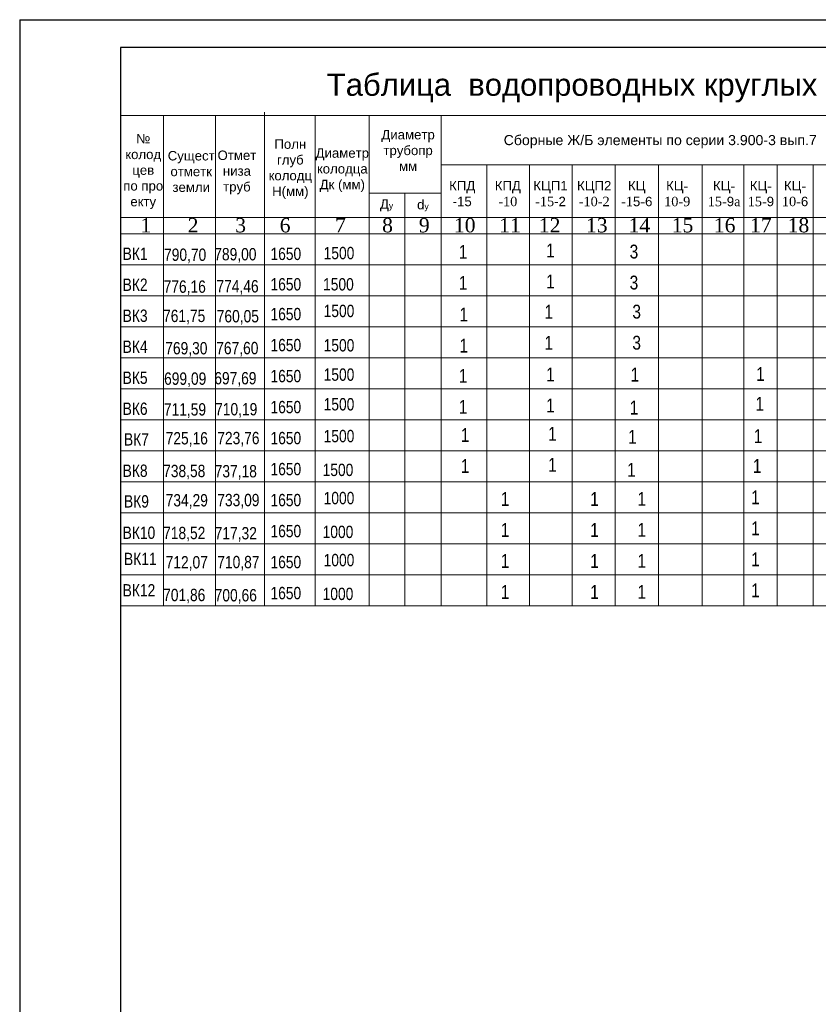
# Model space of a CAD drawing. Header units: millimetres. Extents: x 366033 to 446362, y 4247208 to 4265071.
# Tile 4 of 159: x 435435 to 435594, y 4248888 to 4249083. Entities that reach past the tile are written whole.
import ezdxf

# ---------------------------------------------------------------- set-up
doc = ezdxf.new("R2010")
doc.units = ezdxf.units.MM
for name, color, linetype in [('ØÒÀÌÏ', 7, 'Continuous'), ('ВЫНОСКИ', 7, 'Continuous'), ('СТЕНЫ', 7, 'Continuous')]:
    doc.layers.add(name, color=color, linetype=linetype)
doc.styles.get("Standard").update_dxf_attribs({"font": 'times.ttf'})
doc.styles.add('style1', font='arial.ttf', dxfattribs={"height": 2.5})
doc.styles.add('style2', font='times.ttf', dxfattribs={"height": 2.5})

msp = doc.modelspace()

# ---------------------------------------------------------------- linework, layer by layer
at = {"color": 0, "lineweight": 20}
for p, q in [((435527.835, 4249028.467), (435527.835, 4249010.028)), ((435585.432, 4249028.467), (435585.432, 4249010.028)), ((435592.544, 4249028.467), (435592.544, 4249010.028)), ((435504.512, 4249022.321), (435504.512, 4249010.028)), ((435511.581, 4249022.321), (435511.581, 4249010.028)), ((435518.79, 4249022.321), (435518.79, 4249010.028)), ((435553.314, 4249022.321), (435553.314, 4249010.028)), ((435561.871, 4249022.321), (435561.871, 4249010.028)), ((435570.542, 4249022.321), (435570.542, 4249010.028)), ((435578.809, 4249022.321), (435578.809, 4249010.028)), ((435536.295, 4249016.174), (435536.295, 4249003.882)), ((435544.796, 4249016.174), (435544.796, 4249003.882)), ((435511.581, 4249010.028), (435511.581, 4249003.882)), ((435518.79, 4249010.028), (435518.79, 4249003.882)), ((435527.835, 4249010.028), (435527.835, 4249003.882)), ((435553.314, 4249010.028), (435553.314, 4249003.882)), ((435561.871, 4249010.028), (435561.871, 4249003.882)), ((435570.542, 4249010.028), (435570.542, 4249003.882)), ((435578.809, 4249010.028), (435578.809, 4249003.882)), ((435585.432, 4249010.028), (435585.432, 4249003.882)), ((435592.544, 4249010.028), (435592.544, 4249003.882)), ((435527.835, 4248991.589), (435527.835, 4248991.612)), ((435527.835, 4248979.296), (435527.835, 4248979.32)), ((435527.835, 4248967.004), (435527.835, 4248967.027))]:
    msp.add_line(p, q, dxfattribs=at)
at = {"lineweight": 20}
for p, q in [((435463.726, 4249022.321), (435463.726, 4249010.028)), ((435474.022, 4249022.321), (435474.022, 4249010.028)), ((435483.791, 4249022.321), (435483.791, 4249010.028)), ((435483.791, 4249022.321), (435483.791, 4249010.028)), ((435493.818, 4249022.321), (435493.818, 4249010.028)), ((435504.512, 4249016.174), (435504.512, 4249003.882)), ((435463.726, 4249010.028), (435463.726, 4249003.882)), ((435474.022, 4249010.028), (435474.022, 4249003.882)), ((435483.791, 4249010.028), (435483.791, 4249003.882)), ((435483.791, 4249010.028), (435483.791, 4249003.882)), ((435493.818, 4249010.028), (435493.818, 4249003.882))]:
    msp.add_line(p, q, dxfattribs=at)
for points in [[(435455.224, 4249034.613), (435455.224, 4249064.251), (435482.844, 4249064.251)], [(435463.726, 4249064.251), (435463.726, 4249040.76)], [(435474.022, 4249064.251), (435474.022, 4249040.76)], [(435482.653, 4249064.251), (435690.554, 4249064.251)], [(435483.791, 4249064.912), (435483.791, 4249040.76)], [(435483.791, 4249064.251), (435483.791, 4249040.76)], [(435493.818, 4249064.251), (435493.818, 4249040.76)], [(435504.512, 4249064.251), (435504.512, 4249040.76)], [(435518.79, 4249064.251), (435518.79, 4249040.76)], [(435518.79, 4249054.441), (435629.271, 4249054.441)], [(435527.835, 4249054.441), (435527.835, 4249040.76)], [(435536.295, 4249054.441), (435536.295, 4249040.76)], [(435544.796, 4249054.441), (435544.796, 4249040.76)], [(435553.314, 4249054.441), (435553.314, 4249040.76)], [(435561.871, 4249054.441), (435561.871, 4249040.76)], [(435570.542, 4249054.441), (435570.542, 4249040.76)], [(435578.809, 4249054.441), (435578.809, 4249040.76)], [(435585.432, 4249054.441), (435585.432, 4249040.76)], [(435592.544, 4249054.441), (435592.544, 4249040.76)], [(435483.791, 4249052.619), (435483.791, 4249040.76)], [(435463.726, 4249051.958), (435463.726, 4249040.76)], [(435474.022, 4249051.958), (435474.022, 4249040.76)], [(435483.791, 4249051.958), (435483.791, 4249040.76)], [(435493.818, 4249051.958), (435493.818, 4249040.76)], [(435504.512, 4249051.958), (435504.512, 4249040.76)], [(435518.79, 4249051.958), (435518.79, 4249040.76)], [(435504.512, 4249048.868), (435518.79, 4249048.868)], [(435511.581, 4249048.868), (435511.581, 4249040.76)], [(435483.791, 4249046.473), (435483.791, 4249040.76)], [(435463.726, 4249045.812), (435463.726, 4249040.76)], [(435474.022, 4249045.812), (435474.022, 4249040.76)], [(435483.791, 4249045.812), (435483.791, 4249040.76)], [(435493.818, 4249045.812), (435493.818, 4249040.76)], [(435504.512, 4249045.812), (435504.512, 4249040.76)], [(435518.79, 4249045.812), (435518.79, 4249040.76)], [(435455.224, 4249044.047), (435482.844, 4249044.047)], [(435482.844, 4249044.047), (435690.554, 4249044.047)], [(435511.581, 4249042.722), (435511.581, 4249040.76)], [(435455.224, 4249003.882), (435455.224, 4249040.76)], [(435455.224, 4249040.76), (435482.844, 4249040.76)], [(435455.224, 4249040.76), (435482.844, 4249040.76)], [(435455.224, 4249040.76), (435482.844, 4249040.76)], [(435463.726, 4249040.76), (435463.726, 4249034.613)], [(435463.726, 4249040.76), (435463.726, 4249028.467)], [(435463.726, 4249040.76), (435463.726, 4249022.321)], [(435474.022, 4249040.76), (435474.022, 4249034.613)], [(435474.022, 4249040.76), (435474.022, 4249028.467)], [(435474.022, 4249040.76), (435474.022, 4249022.321)], [(435482.844, 4249040.76), (435660.939, 4249040.76)], [(435482.844, 4249040.76), (435660.939, 4249040.76)], [(435482.844, 4249040.76), (435690.554, 4249040.76)], [(435483.791, 4249040.76), (435483.791, 4249028.467)], [(435483.791, 4249040.76), (435483.791, 4249028.467)], [(435483.791, 4249040.76), (435483.791, 4249022.321)], [(435483.791, 4249040.76), (435483.791, 4249022.321)], [(435493.818, 4249040.76), (435493.818, 4249034.613)], [(435493.818, 4249040.76), (435493.818, 4249028.467)], [(435493.818, 4249040.76), (435493.818, 4249022.321)], [(435511.581, 4249040.793), (435511.581, 4249040.76)], [(435511.581, 4249040.76), (435511.581, 4249034.613)], [(435463.726, 4249028.467), (435463.726, 4249022.321)], [(435463.726, 4249028.467), (435463.726, 4249016.174)], [(435463.726, 4249028.467), (435463.726, 4249010.028)], [(435474.022, 4249028.467), (435474.022, 4249022.321)], [(435474.022, 4249028.467), (435474.022, 4249016.174)], [(435474.022, 4249028.467), (435474.022, 4249010.028)], [(435483.791, 4249028.467), (435483.791, 4249016.174)], [(435483.791, 4249028.467), (435483.791, 4249016.174)], [(435483.791, 4249028.467), (435483.791, 4249010.028)], [(435483.791, 4249028.467), (435483.791, 4249010.028)], [(435493.818, 4249028.467), (435493.818, 4249022.321)], [(435493.818, 4249028.467), (435493.818, 4249016.174)], [(435493.818, 4249028.467), (435493.818, 4249010.028)], [(435511.581, 4249028.5), (435511.581, 4249016.174)], [(435463.726, 4249010.028), (435463.726, 4249003.882)], [(435463.726, 4249010.028), (435463.726, 4249003.882)], [(435463.726, 4249010.028), (435463.726, 4249003.882)], [(435474.022, 4249010.028), (435474.022, 4249003.882)], [(435474.022, 4249010.028), (435474.022, 4249003.882)], [(435474.022, 4249010.028), (435474.022, 4249003.882)], [(435483.791, 4249010.028), (435483.791, 4249003.882)], [(435483.791, 4249010.028), (435483.791, 4249003.882)], [(435483.791, 4249010.028), (435483.791, 4249003.882)], [(435483.791, 4249010.028), (435483.791, 4249003.882)], [(435483.791, 4249010.028), (435483.791, 4249003.882)], [(435483.791, 4249010.028), (435483.791, 4249003.882)], [(435493.818, 4249010.028), (435493.818, 4249003.882)], [(435493.818, 4249010.028), (435493.818, 4249003.882)], [(435493.818, 4249010.028), (435493.818, 4249003.882)], [(435511.581, 4249010.061), (435511.581, 4249003.882)], [(435455.224, 4248967.004), (435455.224, 4249003.882)], [(435455.224, 4249003.882), (435482.844, 4249003.882)], [(435455.224, 4249003.882), (435482.844, 4249003.882)], [(435455.224, 4249003.882), (435482.844, 4249003.882)], [(435463.726, 4249003.882), (435463.726, 4248997.735)], [(435463.726, 4249003.882), (435463.726, 4248991.589)], [(435463.726, 4249003.882), (435463.726, 4248991.589)], [(435474.022, 4249003.882), (435474.022, 4248997.735)], [(435474.022, 4249003.882), (435474.022, 4248991.589)], [(435474.022, 4249003.882), (435474.022, 4248991.589)], [(435482.844, 4249003.882), (435660.939, 4249003.882)], [(435482.844, 4249003.882), (435660.939, 4249003.882)], [(435482.844, 4249003.882), (435690.554, 4249003.882)], [(435483.791, 4249003.882), (435483.791, 4248997.735)], [(435483.791, 4249003.882), (435483.791, 4248997.735)], [(435483.791, 4249003.882), (435483.791, 4248991.589)], [(435483.791, 4249003.882), (435483.791, 4248991.589)], [(435483.791, 4249003.882), (435483.791, 4248991.589)], [(435483.791, 4249003.882), (435483.791, 4248991.589)], [(435493.818, 4249003.882), (435493.818, 4248997.735)], [(435493.818, 4249003.882), (435493.818, 4248991.589)], [(435493.818, 4249003.882), (435493.818, 4248991.589)], [(435511.581, 4249003.882), (435511.581, 4248997.735)], [(435455.224, 4248991.589), (435482.844, 4248991.589)], [(435455.224, 4248991.589), (435482.844, 4248991.589)], [(435455.224, 4248991.589), (435482.844, 4248991.589)], [(435463.726, 4248991.589), (435463.726, 4248985.443)], [(435463.726, 4248991.589), (435463.726, 4248979.296)], [(435463.726, 4248991.589), (435463.726, 4248979.296)], [(435474.022, 4248991.589), (435474.022, 4248985.443)], [(435474.022, 4248991.589), (435474.022, 4248979.296)], [(435474.022, 4248991.589), (435474.022, 4248979.296)], [(435482.844, 4248991.589), (435660.939, 4248991.589)], [(435482.844, 4248991.589), (435660.939, 4248991.589)], [(435482.844, 4248991.589), (435690.554, 4248991.589)], [(435483.791, 4248991.589), (435483.791, 4248985.443)], [(435483.791, 4248991.589), (435483.791, 4248985.443)], [(435483.791, 4248991.589), (435483.791, 4248979.296)], [(435483.791, 4248991.589), (435483.791, 4248979.296)], [(435483.791, 4248991.589), (435483.791, 4248979.296)], [(435483.791, 4248991.589), (435483.791, 4248979.296)], [(435493.818, 4248991.589), (435493.818, 4248985.443)], [(435493.818, 4248991.589), (435493.818, 4248979.296)], [(435493.818, 4248991.589), (435493.818, 4248979.296)], [(435511.581, 4248991.622), (435511.581, 4248991.589)], [(435511.581, 4248991.589), (435511.581, 4248985.443)], [(435463.726, 4248979.296), (435463.726, 4248973.15)], [(435463.726, 4248979.296), (435463.726, 4248967.004)], [(435463.726, 4248979.296), (435463.726, 4248967.004)], [(435474.022, 4248979.296), (435474.022, 4248973.15)], [(435474.022, 4248979.296), (435474.022, 4248967.004)], [(435474.022, 4248979.296), (435474.022, 4248967.004)], [(435483.791, 4248979.296), (435483.791, 4248973.15)], [(435483.791, 4248979.296), (435483.791, 4248973.15)], [(435483.791, 4248979.296), (435483.791, 4248967.004)], [(435483.791, 4248979.296), (435483.791, 4248967.004)], [(435483.791, 4248979.296), (435483.791, 4248967.004)], [(435483.791, 4248979.296), (435483.791, 4248967.004)], [(435493.818, 4248979.296), (435493.818, 4248973.15)], [(435493.818, 4248979.296), (435493.818, 4248967.004)], [(435493.818, 4248979.296), (435493.818, 4248967.004)], [(435511.581, 4248979.329), (435511.581, 4248979.296)], [(435511.581, 4248979.296), (435511.581, 4248973.15)], [(435511.581, 4248967.037), (435511.581, 4248967.004)]]:
    msp.add_lwpolyline(points, dxfattribs=at)
at = {"color": 0, "lineweight": 20}
for points in [[(435455.224, 4249040.76), (435482.844, 4249040.76)], [(435455.224, 4249040.76), (435482.844, 4249040.76)], [(435482.844, 4249040.76), (435663.574, 4249040.76)], [(435482.844, 4249040.76), (435663.574, 4249040.76)], [(435504.512, 4249040.76), (435504.512, 4249034.613)], [(435504.512, 4249040.76), (435504.512, 4249022.321)], [(435504.512, 4249040.76), (435504.512, 4249016.174)], [(435511.581, 4249040.793), (435511.581, 4249040.76)], [(435511.581, 4249040.793), (435511.581, 4249040.76)], [(435511.581, 4249040.793), (435511.581, 4249040.76)], [(435511.581, 4249040.76), (435511.581, 4249022.321)], [(435511.581, 4249040.76), (435511.581, 4249022.321)], [(435518.79, 4249040.788), (435518.79, 4249040.76)], [(435518.79, 4249040.788), (435518.79, 4249040.76)], [(435518.79, 4249040.788), (435518.79, 4249040.76)], [(435518.79, 4249040.788), (435518.79, 4249040.76)], [(435518.79, 4249040.788), (435518.79, 4249040.76)], [(435518.79, 4249040.76), (435518.79, 4249034.613)], [(435518.79, 4249040.76), (435518.79, 4249022.321)], [(435518.79, 4249040.76), (435518.79, 4249022.321)], [(435527.835, 4249042.148), (435527.835, 4249040.76)], [(435527.835, 4249042.148), (435527.835, 4249040.76)], [(435527.835, 4249040.783), (435527.835, 4249040.76)], [(435527.835, 4249040.783), (435527.835, 4249040.76)], [(435527.835, 4249040.783), (435527.835, 4249040.76)], [(435527.835, 4249040.783), (435527.835, 4249040.76)], [(435527.835, 4249040.783), (435527.835, 4249040.76)], [(435527.835, 4249040.76), (435527.835, 4249034.613)], [(435527.835, 4249040.76), (435527.835, 4249022.321)], [(435527.835, 4249040.76), (435527.835, 4249022.321)], [(435536.295, 4249042.148), (435536.295, 4249040.76)], [(435536.295, 4249042.148), (435536.295, 4249040.76)], [(435536.295, 4249040.76), (435536.295, 4249034.613)], [(435536.295, 4249040.76), (435536.295, 4249022.321)], [(435536.295, 4249040.76), (435536.295, 4249022.321)], [(435544.796, 4249042.148), (435544.796, 4249040.76)], [(435544.796, 4249042.148), (435544.796, 4249040.76)], [(435544.796, 4249040.76), (435544.796, 4249034.613)], [(435544.796, 4249040.76), (435544.796, 4249022.321)], [(435544.796, 4249040.76), (435544.796, 4249022.321)], [(435553.314, 4249042.148), (435553.314, 4249040.76)], [(435553.314, 4249042.148), (435553.314, 4249040.76)], [(435553.314, 4249040.76), (435553.314, 4249034.613)], [(435553.314, 4249040.76), (435553.314, 4249022.321)], [(435553.314, 4249040.76), (435553.314, 4249022.321)], [(435561.871, 4249042.148), (435561.871, 4249040.76)], [(435561.871, 4249042.148), (435561.871, 4249040.76)], [(435561.871, 4249040.76), (435561.871, 4249034.613)], [(435561.871, 4249040.76), (435561.871, 4249022.321)], [(435561.871, 4249040.76), (435561.871, 4249022.321)], [(435570.542, 4249042.148), (435570.542, 4249040.76)], [(435570.542, 4249042.148), (435570.542, 4249040.76)], [(435570.542, 4249040.76), (435570.542, 4249034.613)], [(435570.542, 4249040.76), (435570.542, 4249022.321)], [(435570.542, 4249040.76), (435570.542, 4249022.321)], [(435578.809, 4249042.148), (435578.809, 4249040.76)], [(435578.809, 4249042.148), (435578.809, 4249040.76)], [(435578.809, 4249040.76), (435578.809, 4249034.613)], [(435578.809, 4249040.76), (435578.809, 4249022.321)], [(435578.809, 4249040.76), (435578.809, 4249022.321)], [(435585.432, 4249042.148), (435585.432, 4249040.76)], [(435585.432, 4249042.148), (435585.432, 4249040.76)], [(435585.432, 4249040.76), (435585.432, 4249034.613)], [(435585.432, 4249040.76), (435585.432, 4249028.467)], [(435585.432, 4249040.76), (435585.432, 4249022.321)], [(435592.544, 4249042.148), (435592.544, 4249040.76)], [(435592.544, 4249042.148), (435592.544, 4249040.76)], [(435592.544, 4249040.76), (435592.544, 4249034.613)], [(435592.544, 4249040.76), (435592.544, 4249028.467)], [(435592.544, 4249040.76), (435592.544, 4249022.321)], [(435455.224, 4249034.613), (435482.844, 4249034.613)], [(435482.844, 4249034.613), (435663.574, 4249034.613)], [(435455.224, 4249028.467), (435482.844, 4249028.467)], [(435455.224, 4249028.467), (435482.844, 4249028.467)], [(435482.844, 4249028.467), (435633.959, 4249028.467)], [(435482.844, 4249028.467), (435663.574, 4249028.467)], [(435504.512, 4249028.467), (435504.512, 4249022.321)], [(435504.512, 4249028.467), (435504.512, 4249016.174)], [(435511.581, 4249028.5), (435511.581, 4249028.467)], [(435511.581, 4249028.5), (435511.581, 4249022.321)], [(435518.79, 4249028.496), (435518.79, 4249028.467)], [(435518.79, 4249028.496), (435518.79, 4249022.321)], [(435518.79, 4249028.496), (435518.79, 4249016.174)], [(435527.835, 4249028.49), (435527.835, 4249028.467)], [(435527.835, 4249028.49), (435527.835, 4249022.321)], [(435527.835, 4249028.49), (435527.835, 4249016.174)], [(435536.295, 4249028.467), (435536.295, 4249022.321)], [(435536.295, 4249028.467), (435536.295, 4249016.174)], [(435544.796, 4249028.467), (435544.796, 4249022.321)], [(435544.796, 4249028.467), (435544.796, 4249016.174)], [(435553.314, 4249028.467), (435553.314, 4249022.321)], [(435553.314, 4249028.467), (435553.314, 4249016.174)], [(435561.871, 4249028.467), (435561.871, 4249022.321)], [(435561.871, 4249028.467), (435561.871, 4249016.174)], [(435570.542, 4249028.467), (435570.542, 4249022.321)], [(435570.542, 4249028.467), (435570.542, 4249016.174)], [(435578.809, 4249028.467), (435578.809, 4249022.321)], [(435578.809, 4249028.467), (435578.809, 4249016.174)], [(435585.432, 4249028.467), (435585.432, 4249022.321)], [(435585.432, 4249028.467), (435585.432, 4249016.174)], [(435585.432, 4249028.467), (435585.432, 4249010.028)], [(435592.544, 4249028.467), (435592.544, 4249010.028)], [(435455.224, 4249022.321), (435482.844, 4249022.321)], [(435455.224, 4249022.321), (435482.844, 4249022.321)], [(435482.844, 4249022.321), (435633.959, 4249022.321)], [(435482.844, 4249022.321), (435663.574, 4249022.321)], [(435455.224, 4249016.174), (435482.844, 4249016.174)], [(435455.224, 4249016.174), (435482.844, 4249016.174)], [(435482.844, 4249016.174), (435633.959, 4249016.174)], [(435482.844, 4249016.174), (435663.574, 4249016.174)], [(435553.314, 4249016.174), (435553.314, 4249003.882)], [(435455.224, 4249010.028), (435482.844, 4249010.028)], [(435455.224, 4249010.028), (435482.844, 4249010.028)], [(435455.224, 4249010.028), (435482.844, 4249010.028)], [(435482.844, 4249010.028), (435633.959, 4249010.028)], [(435482.844, 4249010.028), (435633.959, 4249010.028)], [(435482.844, 4249010.028), (435663.574, 4249010.028)], [(435504.512, 4249010.028), (435504.512, 4249003.882)], [(435504.512, 4249010.028), (435504.512, 4249003.882)], [(435511.581, 4249010.061), (435511.581, 4249010.028)], [(435511.581, 4249010.061), (435511.581, 4249003.882)], [(435518.79, 4249010.057), (435518.79, 4249010.028)], [(435518.79, 4249010.057), (435518.79, 4249003.882)], [(435518.79, 4249010.057), (435518.79, 4249003.882)], [(435527.835, 4249010.051), (435527.835, 4249010.028)], [(435527.835, 4249010.051), (435527.835, 4249003.882)], [(435527.835, 4249010.051), (435527.835, 4249003.882)], [(435553.314, 4249010.028), (435553.314, 4249003.882)], [(435561.871, 4249010.028), (435561.871, 4249003.882)], [(435561.871, 4249010.028), (435561.871, 4249003.882)], [(435570.542, 4249010.028), (435570.542, 4249003.882)], [(435570.542, 4249010.028), (435570.542, 4249003.882)], [(435578.809, 4249010.028), (435578.809, 4249003.882)], [(435578.809, 4249010.028), (435578.809, 4249003.882)], [(435585.432, 4249010.028), (435585.432, 4249003.882)], [(435585.432, 4249010.028), (435585.432, 4249003.882)], [(435585.432, 4249010.028), (435585.432, 4249003.882)], [(435592.544, 4249010.028), (435592.544, 4249003.882)], [(435592.544, 4249010.028), (435592.544, 4249003.882)], [(435592.544, 4249010.028), (435592.544, 4249003.882)], [(435455.224, 4249003.882), (435482.844, 4249003.882)], [(435455.224, 4249003.882), (435482.844, 4249003.882)], [(435455.224, 4249003.882), (435482.844, 4249003.882)], [(435455.224, 4249003.882), (435482.844, 4249003.882)], [(435482.844, 4249003.882), (435633.959, 4249003.882)], [(435482.844, 4249003.882), (435663.574, 4249003.882)], [(435482.844, 4249003.882), (435663.574, 4249003.882)], [(435482.844, 4249003.882), (435663.574, 4249003.882)], [(435504.512, 4249003.882), (435504.512, 4248997.735)], [(435504.512, 4249003.882), (435504.512, 4248991.589)], [(435504.512, 4249003.882), (435504.512, 4248991.589)], [(435511.581, 4249003.882), (435511.581, 4248991.589)], [(435511.581, 4249003.882), (435511.581, 4248991.589)], [(435518.79, 4249003.882), (435518.79, 4248997.735)], [(435518.79, 4249003.882), (435518.79, 4248991.589)], [(435518.79, 4249003.882), (435518.79, 4248991.589)], [(435527.835, 4249003.905), (435527.835, 4249003.882)], [(435527.835, 4249003.905), (435527.835, 4249003.882)], [(435527.835, 4249003.905), (435527.835, 4249003.882)], [(435527.835, 4249003.905), (435527.835, 4249003.882)], [(435527.835, 4249003.905), (435527.835, 4249003.882)], [(435527.835, 4249003.882), (435527.835, 4248997.735)], [(435527.835, 4249003.882), (435527.835, 4248991.589)], [(435527.835, 4249003.882), (435527.835, 4248991.589)], [(435536.295, 4249003.882), (435536.295, 4248997.735)], [(435536.295, 4249003.882), (435536.295, 4248991.589)], [(435536.295, 4249003.882), (435536.295, 4248991.589)], [(435544.796, 4249003.882), (435544.796, 4248997.735)], [(435544.796, 4249003.882), (435544.796, 4248991.589)], [(435544.796, 4249003.882), (435544.796, 4248991.589)], [(435553.314, 4249003.882), (435553.314, 4248997.735)], [(435553.314, 4249003.882), (435553.314, 4248991.589)], [(435553.314, 4249003.882), (435553.314, 4248991.589)], [(435561.871, 4249003.882), (435561.871, 4248997.735)], [(435561.871, 4249003.882), (435561.871, 4248991.589)], [(435561.871, 4249003.882), (435561.871, 4248991.589)], [(435570.542, 4249003.882), (435570.542, 4248997.735)], [(435570.542, 4249003.882), (435570.542, 4248991.589)], [(435570.542, 4249003.882), (435570.542, 4248991.589)], [(435578.809, 4249003.882), (435578.809, 4248997.735)], [(435578.809, 4249003.882), (435578.809, 4248991.589)], [(435578.809, 4249003.882), (435578.809, 4248991.589)], [(435585.432, 4249003.882), (435585.432, 4248997.735)], [(435585.432, 4249003.882), (435585.432, 4248991.589)], [(435585.432, 4249003.882), (435585.432, 4248991.589)], [(435592.544, 4249003.882), (435592.544, 4248997.735)], [(435592.544, 4249003.882), (435592.544, 4248991.589)], [(435592.544, 4249003.882), (435592.544, 4248991.589)], [(435455.224, 4248997.735), (435482.844, 4248997.735)], [(435482.844, 4248997.735), (435663.574, 4248997.735)], [(435455.224, 4248991.589), (435482.844, 4248991.589)], [(435455.224, 4248991.589), (435482.844, 4248991.589)], [(435455.224, 4248991.589), (435482.844, 4248991.589)], [(435455.224, 4248991.589), (435482.844, 4248991.589)], [(435455.224, 4248991.589), (435482.844, 4248991.589)], [(435455.224, 4248991.589), (435482.844, 4248991.589)], [(435482.844, 4248991.589), (435633.959, 4248991.589)], [(435482.844, 4248991.589), (435663.574, 4248991.589)], [(435482.844, 4248991.589), (435633.959, 4248991.589)], [(435482.844, 4248991.589), (435663.574, 4248991.589)], [(435482.844, 4248991.589), (435663.574, 4248991.589)], [(435482.844, 4248991.589), (435663.574, 4248991.589)], [(435504.512, 4248991.589), (435504.512, 4248985.443)], [(435504.512, 4248991.589), (435504.512, 4248979.296)], [(435504.512, 4248991.589), (435504.512, 4248979.296)], [(435511.581, 4248991.622), (435511.581, 4248991.589)], [(435511.581, 4248991.622), (435511.581, 4248991.589)], [(435511.581, 4248991.589), (435511.581, 4248979.296)], [(435511.581, 4248991.589), (435511.581, 4248979.296)], [(435518.79, 4248991.618), (435518.79, 4248991.589)], [(435518.79, 4248991.618), (435518.79, 4248991.589)], [(435518.79, 4248991.618), (435518.79, 4248991.589)], [(435518.79, 4248991.589), (435518.79, 4248985.443)], [(435518.79, 4248991.589), (435518.79, 4248979.296)], [(435518.79, 4248991.589), (435518.79, 4248979.296)], [(435527.835, 4248991.612), (435527.835, 4248991.589)], [(435527.835, 4248991.612), (435527.835, 4248991.589)], [(435527.835, 4248991.612), (435527.835, 4248991.589)], [(435527.835, 4248991.612), (435527.835, 4248991.589)], [(435527.835, 4248991.612), (435527.835, 4248991.589)], [(435527.835, 4248991.612), (435527.835, 4248991.589)], [(435527.835, 4248991.612), (435527.835, 4248991.589)], [(435527.835, 4248991.589), (435527.835, 4248985.443)], [(435527.835, 4248991.589), (435527.835, 4248979.296)], [(435527.835, 4248991.589), (435527.835, 4248979.296)], [(435536.295, 4248991.589), (435536.295, 4248985.443)], [(435536.295, 4248991.589), (435536.295, 4248979.296)], [(435536.295, 4248991.589), (435536.295, 4248979.296)], [(435544.796, 4248991.589), (435544.796, 4248985.443)], [(435544.796, 4248991.589), (435544.796, 4248979.296)], [(435544.796, 4248991.589), (435544.796, 4248979.296)], [(435553.314, 4248991.589), (435553.314, 4248985.443)], [(435553.314, 4248991.589), (435553.314, 4248979.296)], [(435553.314, 4248991.589), (435553.314, 4248979.296)], [(435561.871, 4248991.589), (435561.871, 4248985.443)], [(435561.871, 4248991.589), (435561.871, 4248979.296)], [(435561.871, 4248991.589), (435561.871, 4248979.296)], [(435570.542, 4248991.589), (435570.542, 4248985.443)], [(435570.542, 4248991.589), (435570.542, 4248979.296)], [(435570.542, 4248991.589), (435570.542, 4248979.296)], [(435578.809, 4248991.589), (435578.809, 4248985.443)], [(435578.809, 4248991.589), (435578.809, 4248979.296)], [(435578.809, 4248991.589), (435578.809, 4248979.296)], [(435585.432, 4248991.589), (435585.432, 4248985.443)], [(435585.432, 4248991.589), (435585.432, 4248979.296)], [(435585.432, 4248991.589), (435585.432, 4248979.296)], [(435592.544, 4248991.589), (435592.544, 4248985.443)], [(435592.544, 4248991.589), (435592.544, 4248979.296)], [(435592.544, 4248991.589), (435592.544, 4248979.296)], [(435455.224, 4248985.443), (435482.844, 4248985.443)], [(435482.844, 4248985.443), (435663.574, 4248985.443)], [(435455.224, 4248979.296), (435482.844, 4248979.296)], [(435455.224, 4248979.296), (435482.844, 4248979.296)], [(435482.844, 4248979.296), (435633.959, 4248979.296)], [(435482.844, 4248979.296), (435663.574, 4248979.296)], [(435504.512, 4248979.296), (435504.512, 4248973.15)], [(435504.512, 4248979.296), (435504.512, 4248967.004)], [(435504.512, 4248979.296), (435504.512, 4248967.004)], [(435511.581, 4248979.329), (435511.581, 4248979.296)], [(435511.581, 4248979.329), (435511.581, 4248979.296)], [(435511.581, 4248979.296), (435511.581, 4248967.004)], [(435511.581, 4248979.296), (435511.581, 4248967.004)], [(435518.79, 4248979.325), (435518.79, 4248979.296)], [(435518.79, 4248979.325), (435518.79, 4248979.296)], [(435518.79, 4248979.325), (435518.79, 4248979.296)], [(435518.79, 4248979.296), (435518.79, 4248973.15)], [(435518.79, 4248979.296), (435518.79, 4248967.004)], [(435518.79, 4248979.296), (435518.79, 4248967.004)], [(435527.835, 4248979.32), (435527.835, 4248979.296)], [(435527.835, 4248979.32), (435527.835, 4248979.296)], [(435527.835, 4248979.296), (435527.835, 4248973.15)], [(435527.835, 4248979.296), (435527.835, 4248967.004)], [(435527.835, 4248979.296), (435527.835, 4248967.004)], [(435536.295, 4248979.296), (435536.295, 4248973.15)], [(435536.295, 4248979.296), (435536.295, 4248967.004)], [(435536.295, 4248979.296), (435536.295, 4248967.004)], [(435544.796, 4248979.296), (435544.796, 4248973.15)], [(435544.796, 4248979.296), (435544.796, 4248967.004)], [(435544.796, 4248979.296), (435544.796, 4248967.004)], [(435553.314, 4248979.296), (435553.314, 4248973.15)], [(435553.314, 4248979.296), (435553.314, 4248967.004)], [(435553.314, 4248979.296), (435553.314, 4248967.004)], [(435561.871, 4248979.296), (435561.871, 4248973.15)], [(435561.871, 4248979.296), (435561.871, 4248967.004)], [(435561.871, 4248979.296), (435561.871, 4248967.004)], [(435570.542, 4248979.296), (435570.542, 4248973.15)], [(435570.542, 4248979.296), (435570.542, 4248967.004)], [(435570.542, 4248979.296), (435570.542, 4248967.004)], [(435578.809, 4248979.296), (435578.809, 4248973.15)], [(435578.809, 4248979.296), (435578.809, 4248967.004)], [(435578.809, 4248979.296), (435578.809, 4248967.004)], [(435585.432, 4248979.296), (435585.432, 4248973.15)], [(435585.432, 4248979.296), (435585.432, 4248967.004)], [(435585.432, 4248979.296), (435585.432, 4248967.004)], [(435592.544, 4248979.296), (435592.544, 4248973.15)], [(435592.544, 4248979.296), (435592.544, 4248967.004)], [(435592.544, 4248979.296), (435592.544, 4248967.004)], [(435455.224, 4248973.15), (435482.844, 4248973.15)], [(435482.844, 4248973.15), (435663.574, 4248973.15)], [(435455.224, 4248967.004), (435482.844, 4248967.004)], [(435455.224, 4248967.004), (435482.844, 4248967.004)], [(435482.844, 4248967.004), (435633.959, 4248967.004)], [(435482.844, 4248967.004), (435663.574, 4248967.004)], [(435511.581, 4248967.037), (435511.581, 4248967.004)], [(435511.581, 4248967.037), (435511.581, 4248967.004)], [(435518.79, 4248967.032), (435518.79, 4248967.004)], [(435518.79, 4248967.032), (435518.79, 4248967.004)], [(435518.79, 4248967.032), (435518.79, 4248967.004)], [(435527.835, 4248967.027), (435527.835, 4248967.004)], [(435527.835, 4248967.027), (435527.835, 4248967.004)]]:
    msp.add_lwpolyline(points, dxfattribs=at)
at = {"layer": 'ВЫНОСКИ', "color": 0, "lineweight": 15}
msp.add_line((435855.224, 4249083.243), (435435.224, 4249083.243), dxfattribs=at)
at = {"layer": 'СТЕНЫ', "color": 7, "lineweight": 15, "ltscale": 10}
msp.add_line((435435.224, 4249083.243), (435855.224, 4249083.243), dxfattribs=at)
at = {"layer": 'СТЕНЫ', "color": 7, "lineweight": 25, "ltscale": 20}
for p, q in [((435435.224, 4249083.243), (435435.224, 4248663.243)), ((435435.224, 4249083.243), (436029.224, 4249083.243)), ((436024.249, 4249077.744), (435455.224, 4249077.744)), ((435455.224, 4249077.744), (435455.224, 4248667.744))]:
    msp.add_line(p, q, dxfattribs=at)

# ---------------------------------------------------------------- texts
at = {"color": 7, "lineweight": 30, "style": 'style2'}
for s, height, p in [('1', 2.84, (435459.167, 4249041.075)), ('2', 2.84, (435468.527, 4249041.075)), ('3', 2.84, (435477.965, 4249041.075)), ('6', 2.84, (435486.787, 4249041.075)), ('7', 2.84, (435497.762, 4249041.075)), ('8', 2.84, (435507.093, 4249041.075)), ('9', 2.84, (435514.379, 4249041.075)), ('10', 2.8396, (435521.335, 4249041.075)), ('11', 2.8396, (435530.313, 4249041.075)), ('12', 2.8396, (435538.164, 4249041.075)), ('13', 2.8396, (435547.519, 4249041.075)), ('14', 2.8396, (435555.965, 4249041.075)), ('15', 2.8396, (435564.521, 4249041.075)), ('16', 2.8396, (435572.883, 4249041.075)), ('17', 2.8396, (435580.046, 4249041.075)), ('18', 2.8396, (435587.507, 4249041.075))]:
    msp.add_text(s, height=height, dxfattribs=at).set_placement(p)
at = {"layer": 'ØÒÀÌÏ', "color": 0, "lineweight": 40, "style": 'style1', "width": 0.8}
for s, height, p in [('1', 2.748, (435522.313, 4249035.846)), ('1', 2.748, (435539.598, 4249036.107)), ('3', 2.748, (435556.179, 4249035.898)), ('1', 2.748, (435522.313, 4249029.7)), ('1', 2.748, (435539.598, 4249029.961)), ('3', 2.748, (435556.179, 4249029.752)), ('ВК3', 2.4484, (435455.646, 4249023.321)), ('1', 2.748, (435522.422, 4249023.404)), ('1', 2.748, (435539.282, 4249023.962)), ('3', 2.748, (435556.716, 4249023.986)), ('ВК4', 2.4484, (435455.646, 4249017.175)), ('1', 2.748, (435522.422, 4249017.246)), ('1', 2.748, (435539.282, 4249017.804)), ('3', 2.748, (435556.716, 4249017.828)), ('ВК5', 2.4484, (435455.646, 4249011.028)), ('1', 2.748, (435522.313, 4249011.261)), ('1', 2.748, (435539.598, 4249011.522)), ('1', 2.748, (435556.374, 4249011.498)), ('1', 2.748, (435581.26, 4249011.616)), ('ВК6', 2.4484, (435455.646, 4249004.882)), ('1', 2.748, (435522.313, 4249005.114)), ('1', 2.748, (435539.598, 4249005.375)), ('1', 2.748, (435556.183, 4249004.959)), ('1', 2.748, (435581.112, 4249005.708)), ('1', 2.748, (435522.701, 4248999.528)), ('1', 2.748, (435540.013, 4248999.763)), ('1', 2.748, (435555.89, 4248999.169)), ('1', 2.748, (435580.776, 4248999.287)), ('ВК7', 2.4484, (435455.911, 4248998.807)), ('1', 2.748, (435522.701, 4248993.382)), ('1', 2.748, (435540.013, 4248993.617)), ('1', 2.748, (435580.627, 4248993.38)), ('1', 2.748, (435555.699, 4248992.631)), ('1', 2.748, (435580.261, 4248987.153)), ('ВК9', 2.4484, (435455.911, 4248986.514)), ('1', 2.748, (435530.622, 4248986.847)), ('1', 2.748, (435548.367, 4248986.847)), ('1', 2.748, (435557.74, 4248986.865)), ('1', 2.748, (435530.622, 4248980.701)), ('1', 2.748, (435548.367, 4248980.701)), ('1', 2.748, (435557.74, 4248980.719)), ('1', 2.748, (435580.261, 4248981.006)), ('ВК11', 2.4484, (435455.911, 4248975.098)), ('1', 2.748, (435530.622, 4248974.555)), ('1', 2.748, (435548.367, 4248974.555)), ('1', 2.748, (435557.74, 4248974.572)), ('1', 2.748, (435580.261, 4248974.86)), ('1', 2.748, (435530.622, 4248968.408)), ('1', 2.748, (435548.367, 4248968.408)), ('1', 2.748, (435557.74, 4248968.426)), ('1', 2.748, (435580.261, 4248968.714))]:
    msp.add_text(s, height=height, dxfattribs=at).set_placement(p)
at = {"layer": 'ØÒÀÌÏ', "lineweight": 40, "style": 'style1', "width": 0.8}
for s, p in [('ВК1', (435455.646, 4249035.614)), ('790,70', (435463.85, 4249035.419)), ('789,00', (435473.809, 4249035.524)), ('1650', (435484.957, 4249035.592)), ('1500', (435495.5, 4249035.752)), ('ВК2', (435455.646, 4249029.467)), ('776,16', (435463.767, 4249029.097)), ('774,46', (435474.243, 4249029.165)), ('1650', (435484.957, 4249029.559)), ('1500', (435495.387, 4249029.555)), ('761,75', (435463.659, 4249023.293)), ('760,05', (435474.301, 4249023.232)), ('1650', (435484.957, 4249023.648)), ('1500', (435495.5, 4249024.276)), ('769,30', (435464.089, 4249016.885)), ('767,60', (435474.197, 4249016.907)), ('1650', (435484.957, 4249017.501)), ('1500', (435495.5, 4249017.457)), ('699,09', (435463.86, 4249010.853)), ('697,69', (435473.811, 4249010.94)), ('1650', (435484.957, 4249011.355)), ('1500', (435495.5, 4249011.649)), ('1650', (435484.957, 4249005.209)), ('1500', (435495.5, 4249005.767)), ('711,59', (435463.813, 4249004.757)), ('710,19', (435473.978, 4249004.793)), ('725,16', (435464.172, 4248999.03)), ('723,76', (435474.406, 4248999.071)), ('1650', (435484.957, 4248999.062)), ('1500', (435495.5, 4248999.467)), ('ВК8', (435455.646, 4248992.589)), ('738,58', (435463.67, 4248992.539)), ('737,18', (435473.891, 4248992.496)), ('1650', (435484.957, 4248992.916)), ('1500', (435495.296, 4248992.762)), ('734,29', (435464.172, 4248986.737)), ('733,09', (435474.406, 4248986.778)), ('1650', (435484.957, 4248986.77)), ('1000', (435495.5, 4248987.174)), ('ВК10', (435455.646, 4248980.297)), ('718,52', (435463.67, 4248980.246)), ('717,32', (435473.891, 4248980.204)), ('1650', (435484.957, 4248980.623)), ('1000', (435495.296, 4248980.469)), ('712,07', (435464.172, 4248974.444)), ('710,87', (435474.406, 4248974.485)), ('1650', (435484.957, 4248974.477)), ('1000', (435495.5, 4248974.881)), ('ВК12', (435455.646, 4248968.88)), ('701,86', (435463.67, 4248967.953)), ('700,66', (435473.891, 4248967.911)), ('1650', (435484.957, 4248968.331)), ('1000', (435495.296, 4248968.176))]:
    msp.add_text(s, height=2.4484, dxfattribs=at).set_placement(p)
at = {"layer": 'ØÒÀÌÏ', "lineweight": 40, "attachment_point": 5, "style": 'style1'}
for s, insert, char_height in [('№\\Pколод \\Pцев\\Pпо про\\Pекту', (435459.723, 4249053.137), 1.872), ('Диаметр\\Pтрубопр\\Pмм', (435512.247, 4249057.328), 1.872), ('Сборные Ж/Б элементы по серии 3.900-3 вып.7', (435562.248, 4249059.07), 2), ('\\PПолн\\Pглуб\\Pколодц\\PН(мм)', (435488.89, 4249055.174), 1.872), ('Сущест\\Pотметк\\Pземли', (435469.237, 4249053.137), 1.872), ('Отмет\\Pниза\\Pтруб', (435478.302, 4249052.958), 1.872), ('Диаметр\\Pколодца\\PДк (мм)', (435499.2, 4249053.406), 1.872), ('КПД\\P-15', (435522.976, 4249048.748), 1.872), ('КПД\\P{\\fTimes New Roman|b0|i0|c238|p18;-\\fTimes New Roman|b0|i0|c204|p18;1\\fTimes New Roman|b0|i0|c0|p18;0}', (435532.022, 4249048.748), 1.872), ('КЦП1\\P{\\fTimes New Roman|b0|i0|c238|p18;-1\\fTimes New Roman|b0|i0|c0|p18;5}-2', (435540.481, 4249048.748), 1.872), ('КЦП2{\\fTimes New Roman|b0|i0|c238|p18;\\P-\\fTimes New Roman|b0|i0|c204|p18;1\\fTimes New Roman|b0|i0|c0|p18;0\\fTimes New Roman|b0|i0|c238|p18;-2}', (435549.151, 4249048.748), 1.872), ('КЦ{\\fTimes New Roman|b0|i0|c238|p18;\\P-1}5{\\fTimes New Roman|b0|i0|c238|p18;-}6', (435557.585, 4249048.748), 1.872), ('КЦ{\\fTimes New Roman|b0|i0|c238|p18;-\\P\\fTimes New Roman|b0|i0|c204|p18;1\\fTimes New Roman|b0|i0|c0|p18;0\\fTimes New Roman|b0|i0|c238|p18;-\\fTimes New Roman|b0|i0|c0|p18;9}', (435565.611, 4249048.748), 1.872), ('КЦ{\\fTimes New Roman|b0|i0|c238|p18;-\\P\\fTimes New Roman|b0|i0|c0|p18;15\\fTimes New Roman|b0|i0|c238|p18;-}9{\\fTimes New Roman|b0|i0|c238|p18;a}', (435574.912, 4249048.748), 1.872), ('КЦ{\\fTimes New Roman|b0|i0|c238|p18;-\\P\\fTimes New Roman|b0|i0|c0|p18;15\\fTimes New Roman|b0|i0|c238|p18;-}9', (435582.206, 4249048.748), 1.872), ('КЦ{\\fTimes New Roman|b0|i0|c238|p18;-\\P\\fTimes New Roman|b0|i0|c204|p18;1\\fTimes New Roman|b0|i0|c0|p18;0\\fTimes New Roman|b0|i0|c238|p18;-}6', (435588.982, 4249048.748), 1.872), ('Д{\\H0.6667x;у}', (435507.987, 4249046.435), 1.872), ('d{\\H0.6667x;y}', (435515.188, 4249046.389), 1.872)]:
    msp.add_mtext(s, dxfattribs=dict(at, insert=insert, char_height=char_height))
at = {"layer": 'ВЫНОСКИ', "color": 0, "insert": (435496.124, 4249072.557), "char_height": 4.4, "width": 187.23492, "attachment_point": 1}
msp.add_mtext('{\\fArial|b0|i0|c204|p34;Таблица\\fArial|b0|i0|c128|p34;  \\fArial|b0|i0|c204|p34;водопроводных\\fArial|b0|i0|c128|p34; \\fArial|b0|i0|c204|p34;круглых\\fArial|b0|i0|c128|p34; \\fArial|b0|i0|c204|p34;колодцев\\fArial|b0|i0|c128|p34;   }', dxfattribs=at)

doc.saveas('drawing.dxf')
